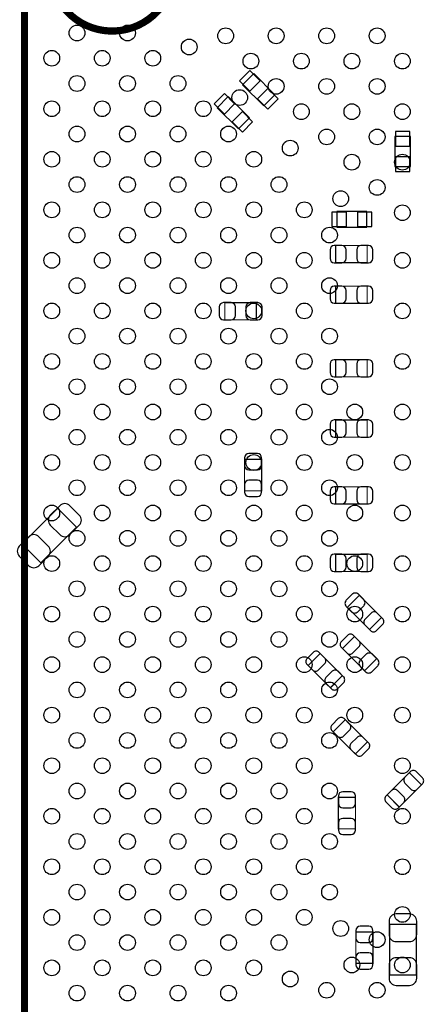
# Model space of a CAD drawing. Extents: x 0 to 68, y 0 to 55.
# Tile 3 of 14: x 14.6 to 23, y 13.1 to 33.8. Entities that reach past the tile are written whole.
import ezdxf

# ---------------------------------------------------------------- set-up
doc = ezdxf.new("R2010")
doc.units = 0
for name, color, linetype in [('PG_ASSEMBLY_BOTTOM', 30, 'CONTINUOUS'), ('PG_ASSEMBLY_TOP', 45, 'CONTINUOUS'), ('PIN_BOTTOM', 211, 'CONTINUOUS'), ('PIN_TOP', 5, 'CONTINUOUS')]:
    doc.layers.add(name, color=color, linetype=linetype)

msp = doc.modelspace()

# ---------------------------------------------------------------- linework, layer by layer
at = {"layer": 'PG_ASSEMBLY_BOTTOM'}
for points in [[(19.269456, 32.414718), (19.714718, 31.969456), (19.948144, 32.202882), (19.502882, 32.648144), (19.269456, 32.414718)], [(18.736056, 31.932118), (19.181318, 31.486856), (19.414744, 31.720282), (18.969482, 32.165544), (18.736056, 31.932118)], [(22.4663, 31.32836), (22.4663, 30.69844), (22.7965, 30.69844), (22.7965, 31.32836), (22.4663, 31.32836)], [(21.24964, 29.4259), (21.87956, 29.4259), (21.87956, 29.7561), (21.24964, 29.7561), (21.24964, 29.4259)]]:
    msp.add_lwpolyline(points, dxfattribs=at)
at = {"layer": 'PG_ASSEMBLY_BOTTOM', "const_width": 0.024892}
for points in [[(21.885148, 28.679648), (21.885148, 29.03982), (21.225256, 29.03982), (21.225256, 28.679648), (21.885148, 28.679648)], [(21.885148, 27.82824), (21.885148, 28.188412), (21.225256, 28.188412), (21.225256, 27.82824), (21.885148, 27.82824)], [(19.557746, 27.480514), (19.557746, 27.840686), (18.897854, 27.840686), (18.897854, 27.480514), (19.557746, 27.480514)], [(21.885148, 26.283666), (21.885148, 26.643838), (21.225256, 26.643838), (21.225256, 26.283666), (21.885148, 26.283666)], [(21.885148, 25.01773), (21.885148, 25.377902), (21.225256, 25.377902), (21.225256, 25.01773), (21.885148, 25.01773)], [(19.309334, 23.892002), (19.669506, 23.892002), (19.669506, 24.551894), (19.309334, 24.551894), (19.309334, 23.892002)], [(21.885148, 23.616158), (21.885148, 23.97633), (21.225256, 23.97633), (21.225256, 23.616158), (21.885148, 23.616158)], [(15.78229, 23.126954), (15.386558, 23.522686), (14.63675, 22.772878), (15.032482, 22.377146), (15.78229, 23.126954)], [(21.885148, 22.199092), (21.885148, 22.559264), (21.225256, 22.559264), (21.225256, 22.199092), (21.885148, 22.199092)], [(21.933916, 20.978114), (22.188678, 21.232876), (21.72208, 21.699474), (21.467318, 21.444712), (21.933916, 20.978114)], [(21.832316, 20.114514), (22.087078, 20.369276), (21.62048, 20.835874), (21.365718, 20.581112), (21.832316, 20.114514)], [(20.900644, 20.478242), (20.645882, 20.22348), (21.11248, 19.756882), (21.367242, 20.011644), (20.900644, 20.478242)], [(21.637752, 18.367756), (21.892514, 18.622518), (21.425916, 19.089116), (21.171154, 18.834354), (21.637752, 18.367756)], [(22.304248, 17.508728), (22.55901, 17.253966), (23.025608, 17.720564), (22.770846, 17.975326), (22.304248, 17.508728)], [(21.28139, 16.79702), (21.641562, 16.79702), (21.641562, 17.456912), (21.28139, 17.456912), (21.28139, 16.79702)], [(22.916642, 14.790674), (22.356826, 14.790674), (22.356826, 13.730478), (22.916642, 13.730478), (22.916642, 14.790674)], [(22.008084, 14.63294), (21.647912, 14.63294), (21.647912, 13.973048), (22.008084, 13.973048), (22.008084, 14.63294)]]:
    msp.add_lwpolyline(points, dxfattribs=at)
at = {"layer": 'PG_ASSEMBLY_TOP', "const_width": 0.1524}
for points in [[(15.189454, 8.0645), (42.789602, 8.0645, 0.414127), (43.289474, 8.564372), (43.289474, 36.16452, 0.414127), (42.789602, 36.664392), (15.959582, 36.664392), (14.689582, 35.394392), (14.689582, 8.564372, 0.414127), (15.189454, 8.0645)], [(17.832578, 34.843974, 0.999963), (15.227554, 34.843974, 1.000037), (17.832578, 34.843974)]]:
    msp.add_lwpolyline(points, format="xyb", dxfattribs=at)
at = {"layer": 'PIN_BOTTOM'}
for points in [[(19.420078, 32.713048), (19.204552, 32.497522), (19.420078, 32.281996), (19.635604, 32.497522)], [(19.797522, 32.335604), (19.581996, 32.120078), (19.797522, 31.904552), (20.013048, 32.120078)], [(18.886678, 32.230448), (18.671152, 32.014922), (18.886678, 31.799396), (19.102204, 32.014922)], [(19.264122, 31.853004), (19.048596, 31.637478), (19.264122, 31.421952), (19.479648, 31.637478)], [(22.7838, 31.432754), (22.479, 31.432754), (22.479, 31.127954), (22.7838, 31.127954)], [(22.7838, 30.898846), (22.479, 30.898846), (22.479, 30.594046), (22.7838, 30.594046)], [(21.145246, 29.7434), (21.145246, 29.4386), (21.450046, 29.4386), (21.450046, 29.7434)], [(21.679154, 29.7434), (21.679154, 29.4386), (21.983954, 29.4386), (21.983954, 29.7434)]]:
    msp.add_lwpolyline(points, close=True, dxfattribs=at)
for points in [[(21.195284, 28.679648), (21.355304, 28.679648, 0.413587), (21.44522, 28.769818), (21.44522, 28.94965, 0.413587), (21.355304, 29.03982), (21.195284, 29.03982, 0.413587), (21.105368, 28.94965), (21.105368, 28.769818, 0.413587)], [(21.91512, 29.03982), (21.7551, 29.03982, 0.413587), (21.665184, 28.94965), (21.665184, 28.769818, 0.413587), (21.7551, 28.679648), (21.91512, 28.679648, 0.413587), (22.005036, 28.769818), (22.005036, 28.94965, 0.413587)], [(21.195284, 27.82824), (21.355304, 27.82824, 0.413587), (21.44522, 27.91841), (21.44522, 28.098242, 0.413587), (21.355304, 28.188412), (21.195284, 28.188412, 0.413587), (21.105368, 28.098242), (21.105368, 27.91841, 0.413587)], [(21.91512, 28.188412), (21.7551, 28.188412, 0.413587), (21.665184, 28.098242), (21.665184, 27.91841, 0.413587), (21.7551, 27.82824), (21.91512, 27.82824, 0.413587), (22.005036, 27.91841), (22.005036, 28.098242, 0.413587)], [(18.867882, 27.480514), (19.027902, 27.480514, 0.413587), (19.117818, 27.570684), (19.117818, 27.750516, 0.413587), (19.027902, 27.840686), (18.867882, 27.840686, 0.413587), (18.777966, 27.750516), (18.777966, 27.570684, 0.413587)], [(19.587718, 27.840686), (19.427698, 27.840686, 0.413587), (19.337782, 27.750516), (19.337782, 27.570684, 0.413587), (19.427698, 27.480514), (19.587718, 27.480514, 0.413587), (19.677634, 27.570684), (19.677634, 27.750516, 0.413587)], [(21.195284, 26.283666), (21.355304, 26.283666, 0.413587), (21.44522, 26.373836), (21.44522, 26.553668, 0.413587), (21.355304, 26.643838), (21.195284, 26.643838, 0.413587), (21.105368, 26.553668), (21.105368, 26.373836, 0.413587)], [(21.91512, 26.643838), (21.7551, 26.643838, 0.413587), (21.665184, 26.553668), (21.665184, 26.373836, 0.413587), (21.7551, 26.283666), (21.91512, 26.283666, 0.413587), (22.005036, 26.373836), (22.005036, 26.553668, 0.413587)], [(21.195284, 25.01773), (21.355304, 25.01773, 0.413587), (21.44522, 25.1079), (21.44522, 25.287732, 0.413587), (21.355304, 25.377902), (21.195284, 25.377902, 0.413587), (21.105368, 25.287732), (21.105368, 25.1079, 0.413587)], [(21.91512, 25.377902), (21.7551, 25.377902, 0.413587), (21.665184, 25.287732), (21.665184, 25.1079, 0.413587), (21.7551, 25.01773), (21.91512, 25.01773, 0.413587), (22.005036, 25.1079), (22.005036, 25.287732, 0.413587)], [(19.309334, 24.581866), (19.309334, 24.421846, 0.413587), (19.399504, 24.33193), (19.579336, 24.33193, 0.413587), (19.669506, 24.421846), (19.669506, 24.581866, 0.413587), (19.579336, 24.671782), (19.399504, 24.671782, 0.413587)], [(19.669506, 23.86203), (19.669506, 24.02205, 0.413587), (19.579336, 24.111966), (19.399504, 24.111966, 0.413587), (19.309334, 24.02205), (19.309334, 23.86203, 0.413587), (19.399504, 23.772114), (19.579336, 23.772114, 0.413587)], [(21.195284, 23.616158), (21.355304, 23.616158, 0.413587), (21.44522, 23.706328), (21.44522, 23.88616, 0.413587), (21.355304, 23.97633), (21.195284, 23.97633, 0.413587), (21.105368, 23.88616), (21.105368, 23.706328, 0.413587)], [(21.91512, 23.97633), (21.7551, 23.97633, 0.413587), (21.665184, 23.88616), (21.665184, 23.706328, 0.413587), (21.7551, 23.616158), (21.91512, 23.616158, 0.413587), (22.005036, 23.706328), (22.005036, 23.88616, 0.413587)], [(15.428722, 23.579328), (15.230856, 23.381462, 0.415009), (15.230856, 23.169118), (15.428722, 22.971252, 0.415009), (15.641066, 22.971252), (15.838932, 23.169118, 0.415009), (15.838932, 23.381462), (15.641066, 23.579328, 0.415009)], [(14.990318, 22.320504), (15.188184, 22.51837, 0.415009), (15.188184, 22.730714), (14.990318, 22.92858, 0.415009), (14.777974, 22.92858), (14.580108, 22.730714, 0.415009), (14.580108, 22.51837), (14.777974, 22.320504, 0.415009)], [(21.195284, 22.199092), (21.355304, 22.199092, 0.413587), (21.44522, 22.289262), (21.44522, 22.469094, 0.413587), (21.355304, 22.559264), (21.195284, 22.559264, 0.413587), (21.105368, 22.469094), (21.105368, 22.289262, 0.413587)], [(21.91512, 22.559264), (21.7551, 22.559264, 0.413587), (21.665184, 22.469094), (21.665184, 22.289262, 0.413587), (21.7551, 22.199092), (21.91512, 22.199092, 0.413587), (22.005036, 22.289262), (22.005036, 22.469094, 0.413587)], [(21.446236, 21.465794), (21.559266, 21.352764, 0.414276), (21.686774, 21.353018), (21.813774, 21.480018, 0.414276), (21.814028, 21.607526), (21.700998, 21.720556, 0.414276), (21.57349, 21.720302), (21.44649, 21.593302, 0.414276)], [(22.20976, 21.211794), (22.09673, 21.324824, 0.414276), (21.969222, 21.32457), (21.842222, 21.19757, 0.414276), (21.841968, 21.070062), (21.954998, 20.957032, 0.414276), (22.082506, 20.957286), (22.209506, 21.084286, 0.414276)], [(21.344636, 20.602194), (21.457666, 20.489164, 0.414276), (21.585174, 20.489418), (21.712174, 20.616418, 0.414276), (21.712428, 20.743926), (21.599398, 20.856956, 0.414276), (21.47189, 20.856702), (21.34489, 20.729702, 0.414276)], [(20.6248, 20.244562), (20.73783, 20.131532, 0.414276), (20.865338, 20.131786), (20.992338, 20.258786, 0.414276), (20.992592, 20.386294), (20.879562, 20.499324, 0.414276), (20.752054, 20.49907), (20.625054, 20.37207, 0.414276)], [(22.10816, 20.348194), (21.99513, 20.461224, 0.414276), (21.867622, 20.46097), (21.740622, 20.33397, 0.414276), (21.740368, 20.206462), (21.853398, 20.093432, 0.414276), (21.980906, 20.093686), (22.107906, 20.220686, 0.414276)], [(21.388324, 19.990562), (21.275294, 20.103592, 0.414276), (21.147786, 20.103338), (21.020786, 19.976338, 0.414276), (21.020532, 19.84883), (21.133562, 19.7358, 0.414276), (21.26107, 19.736054), (21.38807, 19.863054, 0.414276)], [(21.150072, 18.855436), (21.263102, 18.742406, 0.414276), (21.39061, 18.74266), (21.51761, 18.86966, 0.414276), (21.517864, 18.997168), (21.404834, 19.110198, 0.414276), (21.277326, 19.109944), (21.150326, 18.982944, 0.414276)], [(21.913596, 18.601436), (21.800566, 18.714466, 0.414276), (21.673058, 18.714212), (21.546058, 18.587212, 0.414276), (21.545804, 18.459704), (21.658834, 18.346674, 0.414276), (21.786342, 18.346928), (21.913342, 18.473928, 0.414276)], [(22.791928, 17.996408), (22.678898, 17.883378, 0.414276), (22.679152, 17.75587), (22.806152, 17.62887, 0.414276), (22.93366, 17.628616), (23.04669, 17.741646, 0.414276), (23.046436, 17.869154), (22.919436, 17.996154, 0.414276)], [(21.28139, 17.486884), (21.28139, 17.326864, 0.413587), (21.37156, 17.236948), (21.551392, 17.236948, 0.413587), (21.641562, 17.326864), (21.641562, 17.486884, 0.413587), (21.551392, 17.5768), (21.37156, 17.5768, 0.413587)], [(22.537928, 17.232884), (22.650958, 17.345914, 0.414276), (22.650704, 17.473422), (22.523704, 17.600422, 0.414276), (22.396196, 17.600676), (22.283166, 17.487646, 0.414276), (22.28342, 17.360138), (22.41042, 17.233138, 0.414276)], [(21.641562, 16.767048), (21.641562, 16.927068, 0.413587), (21.551392, 17.016984), (21.37156, 17.016984, 0.413587), (21.28139, 16.927068), (21.28139, 16.767048, 0.413587), (21.37156, 16.677132), (21.551392, 16.677132, 0.413587)], [(22.346666, 14.860524), (22.346666, 14.580616, 0.414846), (22.49678, 14.430502), (22.776688, 14.430502, 0.414846), (22.926802, 14.580616), (22.926802, 14.860524, 0.414846), (22.776688, 15.010638), (22.49678, 15.010638, 0.414846)], [(21.647912, 14.662912), (21.647912, 14.502892, 0.413587), (21.738082, 14.412976), (21.917914, 14.412976, 0.413587), (22.008084, 14.502892), (22.008084, 14.662912, 0.413587), (21.917914, 14.752828), (21.738082, 14.752828, 0.413587)], [(22.008084, 13.943076), (22.008084, 14.103096, 0.413587), (21.917914, 14.193012), (21.738082, 14.193012, 0.413587), (21.647912, 14.103096), (21.647912, 13.943076, 0.413587), (21.738082, 13.85316), (21.917914, 13.85316, 0.413587)], [(22.926802, 13.660628), (22.926802, 13.940536, 0.414846), (22.776688, 14.09065), (22.49678, 14.09065, 0.414846), (22.346666, 13.940536), (22.346666, 13.660628, 0.414846), (22.49678, 13.510514), (22.776688, 13.510514, 0.414846)]]:
    msp.add_lwpolyline(points, format="xyb", close=True, dxfattribs=at)
at = {"layer": 'PIN_TOP'}
for centre in [(15.791942, 33.50133), (16.852646, 33.50133), (18.913348, 33.440624), (19.974052, 33.440624), (21.034502, 33.440624), (22.095206, 33.440624), (18.148046, 33.205928), (15.26159, 32.970978), (16.322294, 32.970978), (17.382998, 32.970978), (19.4437, 32.910272), (20.50415, 32.910272), (21.564854, 32.910272), (22.625558, 32.910272), (15.791942, 32.440626), (16.852646, 32.440626), (17.91335, 32.440626), (19.974052, 32.37992), (21.034502, 32.37992), (22.095206, 32.37992), (19.20875, 32.145224), (15.26159, 31.910274), (16.322294, 31.910274), (17.382998, 31.910274), (18.443702, 31.910274), (20.50415, 31.849822), (21.564854, 31.849822), (22.625558, 31.849822), (15.791942, 31.379922), (16.852646, 31.379922), (17.91335, 31.379922), (18.974054, 31.379922), (21.034502, 31.31947), (22.095206, 31.31947), (20.269454, 31.08452), (15.26159, 30.849824), (16.322294, 30.849824), (17.382998, 30.849824), (18.443702, 30.849824), (19.504152, 30.849824), (21.564854, 30.789118), (22.625558, 30.789118), (15.791942, 30.319472), (16.852646, 30.319472), (17.91335, 30.319472), (18.974054, 30.319472), (20.034504, 30.319472), (22.095206, 30.258766), (21.330158, 30.023816), (15.26159, 29.78912), (16.322294, 29.78912), (17.382998, 29.78912), (18.443702, 29.78912), (19.504152, 29.78912), (20.564856, 29.78912), (22.625558, 29.728414), (15.791942, 29.258768), (16.852646, 29.258768), (17.91335, 29.258768), (18.974054, 29.258768), (20.034504, 29.258768), (21.095208, 29.258768), (15.26159, 28.728416), (16.322294, 28.728416), (17.382998, 28.728416), (18.443702, 28.728416), (19.504152, 28.728416), (20.564856, 28.728416), (22.625558, 28.728416), (15.791942, 28.198064), (16.852646, 28.198064), (17.91335, 28.198064), (18.974054, 28.198064), (20.034504, 28.198064), (21.095208, 28.198064), (15.26159, 27.667712), (16.322294, 27.667712), (17.382998, 27.667712), (18.443702, 27.667712), (19.504152, 27.667712), (20.564856, 27.667712), (22.625558, 27.667712), (15.791942, 27.13736), (16.852646, 27.13736), (17.91335, 27.13736), (18.974054, 27.13736), (20.034504, 27.13736), (21.095208, 27.13736), (15.26159, 26.607008), (16.322294, 26.607008), (17.382998, 26.607008), (18.443702, 26.607008), (19.504152, 26.607008), (20.564856, 26.607008), (22.625558, 26.607008), (15.791942, 26.076656), (16.852646, 26.076656), (17.91335, 26.076656), (18.974054, 26.076656), (20.034504, 26.076656), (21.095208, 26.076656), (15.26159, 25.546558), (16.322294, 25.546558), (17.382998, 25.546558), (18.443702, 25.546558), (19.504152, 25.546558), (20.564856, 25.546558), (21.62556, 25.546558), (22.625558, 25.546558), (15.791942, 25.015952), (16.852646, 25.015952), (17.91335, 25.015952), (18.974054, 25.015952), (20.034504, 25.015952), (21.095208, 25.015952), (15.26159, 24.485854), (16.322294, 24.485854), (17.382998, 24.485854), (18.443702, 24.485854), (19.504152, 24.485854), (20.564856, 24.485854), (21.62556, 24.485854), (22.625558, 24.485854), (15.791942, 23.955502), (16.852646, 23.955502), (17.91335, 23.955502), (18.974054, 23.955502), (20.034504, 23.955502), (21.095208, 23.955502), (15.26159, 23.42515), (16.322294, 23.42515), (17.382998, 23.42515), (18.443702, 23.42515), (19.504152, 23.42515), (20.564856, 23.42515), (21.62556, 23.42515), (22.625558, 23.42515), (15.791942, 22.894798), (16.852646, 22.894798), (17.91335, 22.894798), (18.974054, 22.894798), (20.034504, 22.894798), (21.095208, 22.894798), (15.26159, 22.364446), (16.322294, 22.364446), (17.382998, 22.364446), (18.443702, 22.364446), (19.504152, 22.364446), (20.564856, 22.364446), (21.62556, 22.364446), (22.625558, 22.364446), (15.791942, 21.834094), (16.852646, 21.834094), (17.91335, 21.834094), (18.974054, 21.834094), (20.034504, 21.834094), (21.095208, 21.834094), (15.26159, 21.303742), (16.322294, 21.303742), (17.382998, 21.303742), (18.443702, 21.303742), (19.504152, 21.303742), (20.564856, 21.303742), (21.62556, 21.303742), (22.625558, 21.303742), (15.791942, 20.77339), (16.852646, 20.77339), (17.91335, 20.77339), (18.974054, 20.77339), (20.034504, 20.77339), (21.095208, 20.77339), (15.26159, 20.243038), (16.322294, 20.243038), (17.382998, 20.243038), (18.443702, 20.243038), (19.504152, 20.243038), (20.564856, 20.243038), (21.62556, 20.243038), (22.625558, 20.243038), (15.791942, 19.71294), (16.852646, 19.71294), (17.91335, 19.71294), (18.974054, 19.71294), (20.034504, 19.71294), (21.095208, 19.71294), (15.26159, 19.182334), (16.322294, 19.182334), (17.382998, 19.182334), (18.443702, 19.182334), (19.504152, 19.182334), (20.564856, 19.182334), (21.62556, 19.182334), (22.625558, 19.182334), (15.791942, 18.652236), (16.852646, 18.652236), (17.91335, 18.652236), (18.974054, 18.652236), (20.034504, 18.652236), (21.095208, 18.652236), (15.26159, 18.121884), (16.322294, 18.121884), (17.382998, 18.121884), (18.443702, 18.121884), (19.504152, 18.121884), (20.564856, 18.121884), (22.625558, 18.121884), (15.791942, 17.591532), (16.852646, 17.591532), (17.91335, 17.591532), (18.974054, 17.591532), (20.034504, 17.591532), (21.095208, 17.591532), (15.26159, 17.06118), (16.322294, 17.06118), (17.382998, 17.06118), (18.443702, 17.06118), (19.504152, 17.06118), (20.564856, 17.06118), (22.625558, 17.06118), (15.791942, 16.530828), (16.852646, 16.530828), (17.91335, 16.530828), (18.974054, 16.530828), (20.034504, 16.530828), (21.095208, 16.530828), (15.26159, 16.000476), (16.322294, 16.000476), (17.382998, 16.000476), (18.443702, 16.000476), (19.504152, 16.000476), (20.564856, 16.000476), (22.625558, 16.000476), (15.791942, 15.470124), (16.852646, 15.470124), (17.91335, 15.470124), (18.974054, 15.470124), (20.034504, 15.470124), (21.095208, 15.470124), (15.26159, 14.939772), (16.322294, 14.939772), (17.382998, 14.939772), (18.443702, 14.939772), (19.504152, 14.939772), (20.564856, 14.939772), (22.625558, 15.000478), (21.330158, 14.705076), (15.791942, 14.40942), (16.852646, 14.40942), (17.91335, 14.40942), (18.974054, 14.40942), (20.034504, 14.40942), (22.095206, 14.470126), (21.564854, 13.939774), (22.625558, 13.939774), (15.26159, 13.879068), (16.322294, 13.879068), (17.382998, 13.879068), (18.443702, 13.879068), (19.504152, 13.879068), (20.269454, 13.644372), (15.791942, 13.34897), (16.852646, 13.34897), (17.91335, 13.34897), (18.974054, 13.34897), (21.034502, 13.409422), (22.095206, 13.409422)]:
    msp.add_circle(centre, 0.1651, dxfattribs=at)

doc.saveas('drawing.dxf')
